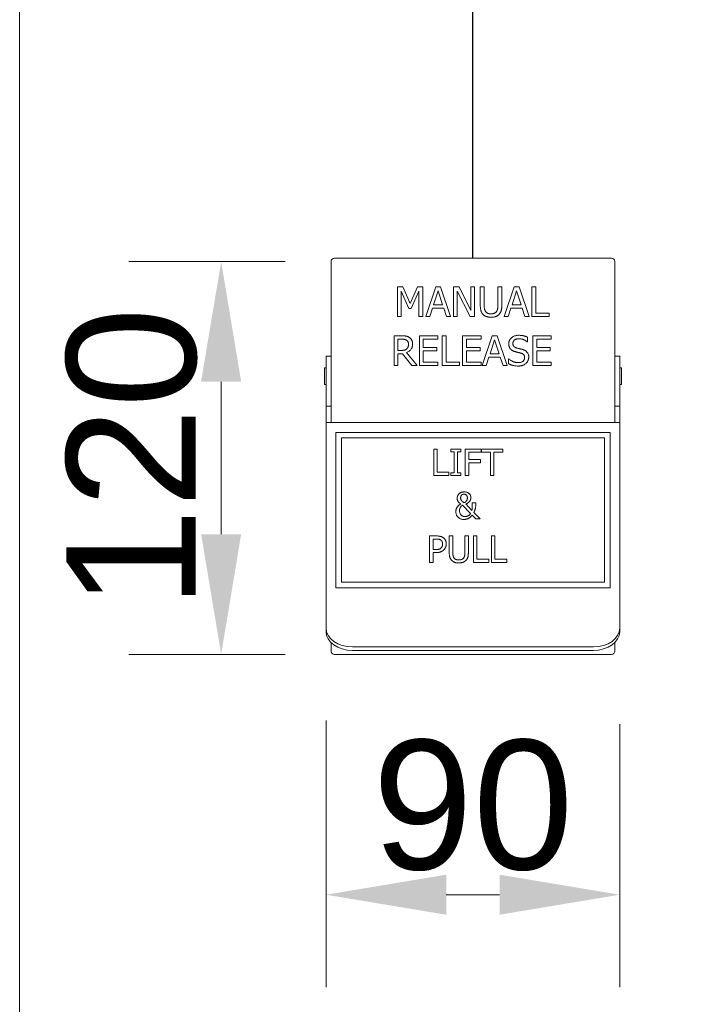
# Model space of a CAD drawing. Header units: millimetres. Extents: x -115221 to 194496, y -122556 to 375476.
# Tile 89 of 169: x 119840 to 120185, y -39589 to -39077. Entities that reach past the tile are written whole.
import ezdxf

# ---------------------------------------------------------------- set-up
doc = ezdxf.new("R2010")
doc.units = ezdxf.units.MM
doc.header["$PDMODE"] = 3
doc.header["$PDSIZE"] = -100
doc.layers.add('Hatch (ANSI)', color=33, linetype='Continuous', lineweight=0)
doc.layers.add('SSE PIPING', color=7, linetype='Continuous', lineweight=30, true_color=0x0512c2)
doc.layers.add('SSE SYS', color=7, linetype='Continuous', lineweight=15, true_color=0xeb0000)
doc.styles.add('Note Text (ANSI)', font='arial.ttf')
doc.dimstyles.new('1.', dxfattribs={"dimscale": 30, "dimtxt": 2.8, "dimasz": 2.5, "dimexe": 2, "dimexo": 2, "dimgap": 0.5, "dimtad": 1, "dimdec": 0, "dimrnd": 1e-08, "dimdsep": 46, "dimtxsty": 'Note Text (ANSI)', "dimcen": 0, "dimdle": 6, "dimclrd": 256, "dimclre": 256, "dimclrt": 256, "dimadec": 1, "dimazin": 2, "dimtfac": 0.785714, "dimtdec": 0, "dimtofl": 0, "dimtmove": 0, "dimatfit": 3, "dimfxl": 1, "dimtolj": 1, "dimlwd": -1, "dimlwe": -1, "dimarcsym": 1})

# ---------------------------------------------------------------- blocks, each defined once
blk = doc.blocks.new('Manual pull fr')
at = {"layer": 'SSE SYS', "color": 66, "true_color": 0x506b00}
for p, q in [((42, 0), (-42, 0)), ((-43, -1), (-43, -43.76)), ((43, -43.76), (43, -1)), ((-22.88, -8.69), (-22.88, -17.69)), ((-21.24, -8.69), (-22.88, -8.69)), ((-19, -13.7), (-21.24, -8.69)), ((-16.82, -8.69), (-19, -13.7)), ((-15.16, -8.69), (-16.82, -8.69)), ((-15.16, -17.69), (-15.16, -8.69)), ((-11.27, -8.69), (-14.31, -17.69)), ((-9.8, -8.69), (-11.27, -8.69)), ((-6.77, -17.69), (-9.8, -8.69)), ((-4.21, -8.69), (-5.91, -8.69)), ((-5.91, -8.69), (-5.91, -17.69)), ((-0.59, -15.82), (-4.21, -8.69)), ((0.53, -8.69), (-0.59, -8.69)), ((-0.59, -8.69), (-0.59, -15.82)), ((0.53, -17.69), (0.53, -8.69)), ((3.44, -8.69), (2.24, -8.69)), ((2.24, -8.69), (2.24, -14.31)), ((3.44, -14.31), (3.44, -8.69)), ((8.75, -8.69), (7.56, -8.69)), ((7.56, -8.69), (7.56, -14.34)), ((8.75, -14.31), (8.75, -8.69)), ((12.53, -8.69), (9.5, -17.69)), ((14, -8.69), (12.53, -8.69)), ((17.04, -17.69), (14, -8.69)), ((19.09, -8.69), (17.89, -8.69)), ((17.89, -8.69), (17.89, -17.69)), ((19.09, -16.63), (19.09, -8.69)), ((-21.76, -17.69), (-21.76, -9.94)), ((-21.76, -9.94), (-19.44, -15.21)), ((-18.71, -15.21), (-16.36, -9.94)), ((-16.36, -9.94), (-16.36, -17.69)), ((-11.95, -14.15), (-10.57, -9.92)), ((-10.57, -9.92), (-9.17, -14.15)), ((-4.8, -9.93), (-0.82, -17.69)), ((-4.8, -17.69), (-4.8, -9.93)), ((11.85, -14.15), (13.24, -9.92)), ((13.24, -9.92), (14.63, -14.15)), ((-9.17, -14.15), (-11.95, -14.15)), ((14.63, -14.15), (11.85, -14.15)), ((-22.88, -17.69), (-21.76, -17.69)), ((-19.44, -15.21), (-18.71, -15.21)), ((-16.36, -17.69), (-15.16, -17.69)), ((-14.31, -17.69), (-13.1, -17.69)), ((-13.1, -17.69), (-12.28, -15.17)), ((-12.28, -15.17), (-8.85, -15.17)), ((-8.85, -15.17), (-8.03, -17.69)), ((-8.03, -17.69), (-6.77, -17.69)), ((-5.91, -17.69), (-4.8, -17.69)), ((-0.82, -17.69), (0.53, -17.69)), ((9.5, -17.69), (10.71, -17.69)), ((10.71, -17.69), (11.52, -15.17)), ((11.52, -15.17), (14.96, -15.17)), ((14.96, -15.17), (15.78, -17.69)), ((15.78, -17.69), (17.04, -17.69)), ((17.89, -17.69), (23.11, -17.69)), ((23.11, -16.63), (19.09, -16.63)), ((23.11, -17.69), (23.11, -16.63)), ((-21.59, -23.51), (-23.91, -23.51)), ((-23.91, -23.51), (-23.91, -32.51)), ((-10.6, -23.51), (-16.23, -23.51)), ((-16.23, -23.51), (-16.23, -32.51)), ((-10.6, -24.57), (-10.6, -23.51)), ((-9.28, -23.51), (-9.28, -32.51)), ((-8.09, -23.51), (-9.28, -23.51)), ((-8.09, -31.44), (-8.09, -23.51)), ((2.5, -23.51), (-3.13, -23.51)), ((-3.13, -23.51), (-3.13, -32.51)), ((2.5, -24.57), (2.5, -23.51)), ((5.88, -23.51), (2.85, -32.51)), ((7.35, -23.51), (5.88, -23.51)), ((10.39, -32.51), (7.35, -23.51)), ((23.76, -23.51), (18.13, -23.51)), ((18.13, -23.51), (18.13, -32.51)), ((23.76, -24.57), (23.76, -23.51)), ((-22.71, -24.54), (-21.52, -24.54)), ((-22.71, -27.93), (-22.71, -24.54)), ((-15.03, -27.04), (-15.03, -24.57)), ((-15.03, -24.57), (-10.6, -24.57)), ((-1.93, -27.04), (-1.93, -24.57)), ((-1.93, -24.57), (2.5, -24.57)), ((5.2, -28.97), (6.59, -24.73)), ((6.59, -24.73), (7.98, -28.97)), ((16.48, -25.36), (16.56, -25.36)), ((16.56, -25.36), (16.56, -23.93)), ((19.33, -27.04), (19.33, -24.57)), ((19.33, -24.57), (23.76, -24.57)), ((-44.5, -33.13), (-44.5, -29.72)), ((-44.5, -29.72), (-43, -29.72)), ((-21.66, -27.93), (-22.71, -27.93)), ((-22.71, -32.51), (-22.71, -28.93)), ((-22.71, -28.93), (-21.34, -28.93)), ((-21.34, -28.93), (-18.49, -32.51)), ((-16.94, -32.51), (-20.14, -28.59)), ((-10.89, -27.04), (-15.03, -27.04)), ((-15.03, -31.44), (-15.03, -28.1)), ((-15.03, -28.1), (-10.89, -28.1)), ((-10.89, -28.1), (-10.89, -27.04)), ((2.2, -27.04), (-1.93, -27.04)), ((-1.93, -31.44), (-1.93, -28.1)), ((-1.93, -28.1), (2.2, -28.1)), ((2.2, -28.1), (2.2, -27.04)), ((7.98, -28.97), (5.2, -28.97)), ((23.46, -27.04), (19.33, -27.04)), ((19.33, -28.1), (23.46, -28.1)), ((19.33, -31.44), (19.33, -28.1)), ((23.46, -28.1), (23.46, -27.04)), ((43, -29.72), (44.5, -29.72)), ((44.5, -29.72), (44.5, -33.13)), ((-23.91, -32.51), (-22.71, -32.51)), ((-18.49, -32.51), (-16.94, -32.51)), ((-16.23, -32.51), (-10.6, -32.51)), ((-10.6, -31.44), (-15.03, -31.44)), ((-10.6, -32.51), (-10.6, -31.44)), ((-9.28, -32.51), (-4.07, -32.51)), ((-4.07, -31.44), (-8.09, -31.44)), ((-4.07, -32.51), (-4.07, -31.44)), ((-3.13, -32.51), (2.5, -32.51)), ((2.5, -31.44), (-1.93, -31.44)), ((2.5, -32.51), (2.5, -31.44)), ((2.85, -32.51), (4.06, -32.51)), ((4.06, -32.51), (4.87, -29.99)), ((4.87, -29.99), (8.31, -29.99)), ((8.31, -29.99), (9.13, -32.51)), ((9.13, -32.51), (10.39, -32.51)), ((10.88, -30.47), (10.8, -30.47)), ((10.8, -30.47), (10.8, -31.97)), ((18.13, -32.51), (23.76, -32.51)), ((23.76, -31.44), (19.33, -31.44)), ((23.76, -32.51), (23.76, -31.44)), ((-45, -33.22), (-45, -38.22)), ((-45, -33.22), (-44.5, -33.22)), ((-44.5, -33.13), (-44.5, -44.81)), ((44.5, -44.81), (44.5, -33.13)), ((44.5, -33.22), (45, -33.22)), ((45, -33.22), (45, -38.22)), ((-45, -38.22), (-44.5, -38.22)), ((44.5, -38.22), (45, -38.22)), ((-43, -44.81), (-43, -43.76)), ((43, -43.76), (43, -44.81)), ((-44.5, -44.81), (-44.5, -49.81)), ((-44.5, -44.81), (-43, -44.81)), ((-43, -49.81), (-43, -44.81)), ((43, -44.81), (44.5, -44.81)), ((43, -44.81), (43, -49.81)), ((44.5, -49.81), (44.5, -44.81)), ((44.5, -49.81), (-44.5, -49.81)), ((-44.5, -49.81), (-44.5, -102.77)), ((44.5, -102.77), (44.5, -49.81)), ((-41.55, -52.76), (-41.55, -99.82)), ((41.55, -52.76), (-41.55, -52.76)), ((41.55, -99.82), (41.55, -52.76)), ((-39.85, -54.46), (39.85, -54.46)), ((-39.85, -98.12), (-39.85, -54.46)), ((39.85, -54.46), (39.85, -98.12)), ((-10.83, -57.8), (-11.89, -57.8)), ((-11.89, -57.8), (-11.89, -65.8)), ((-10.83, -64.85), (-10.83, -57.8)), ((-3.63, -57.8), (-6.73, -57.8)), ((-6.73, -57.8), (-6.73, -58.61)), ((-6.73, -58.61), (-5.71, -58.61)), ((-5.71, -58.61), (-5.71, -64.98)), ((-4.65, -64.98), (-4.65, -58.61)), ((-4.65, -58.61), (-3.63, -58.61)), ((-3.63, -58.61), (-3.63, -57.8)), ((2.47, -57.8), (-2.32, -57.8)), ((-2.32, -57.8), (-2.32, -65.8)), ((-1.25, -61), (-1.25, -58.74)), ((-1.25, -58.74), (2.47, -58.74)), ((2.47, -58.74), (2.47, -57.8)), ((9.04, -57.8), (2.6, -57.8)), ((2.6, -57.8), (2.6, -58.74)), ((2.6, -58.74), (5.29, -58.74)), ((5.29, -58.74), (5.29, -65.8)), ((6.35, -65.8), (6.35, -58.74)), ((6.35, -58.74), (9.04, -58.74)), ((9.04, -58.74), (9.04, -57.8)), ((2.31, -61), (-1.25, -61)), ((-1.25, -65.8), (-1.25, -61.95)), ((-1.25, -61.95), (2.31, -61.95)), ((2.31, -61.95), (2.31, -61)), ((-7.26, -64.85), (-10.83, -64.85)), ((-7.26, -65.8), (-7.26, -64.85)), ((-6.73, -64.98), (-6.73, -65.8)), ((-5.71, -64.98), (-6.73, -64.98)), ((-3.63, -64.98), (-4.65, -64.98)), ((-3.63, -65.8), (-3.63, -64.98)), ((-11.89, -65.8), (-7.26, -65.8)), ((-6.73, -65.8), (-3.63, -65.8)), ((-2.32, -65.8), (-1.25, -65.8)), ((5.29, -65.8), (6.35, -65.8)), ((-0.28, -76.39), (-2.17, -74.45)), ((0.87, -74.08), (-0.18, -74.08)), ((0.87, -74.6), (0.87, -74.08)), ((-3.18, -74.82), (-0.71, -77.35)), ((2.22, -78.97), (0.31, -76.99)), ((-0.25, -77.82), (0.85, -78.97)), ((0.85, -78.97), (2.22, -78.97)), ((-11.12, -84.14), (-13.13, -84.14)), ((-13.13, -84.14), (-13.13, -92.14)), ((-12.07, -88.25), (-12.07, -85.06)), ((-12.07, -85.06), (-11.19, -85.06)), ((-6.1, -84.14), (-7.16, -84.14)), ((-7.16, -84.14), (-7.16, -89.13)), ((-6.1, -89.13), (-6.1, -84.14)), ((-1.37, -84.14), (-2.44, -84.14)), ((-2.44, -84.14), (-2.44, -89.16)), ((-1.37, -89.13), (-1.37, -84.14)), ((1.21, -84.14), (0.15, -84.14)), ((0.15, -84.14), (0.15, -92.14)), ((1.21, -91.19), (1.21, -84.14)), ((6.68, -84.14), (5.62, -84.14)), ((5.62, -84.14), (5.62, -92.14)), ((6.68, -91.19), (6.68, -84.14)), ((-11.34, -88.25), (-12.07, -88.25)), ((-12.07, -92.14), (-12.07, -89.16)), ((-12.07, -89.16), (-11.17, -89.16)), ((-13.13, -92.14), (-12.07, -92.14)), ((0.15, -92.14), (4.79, -92.14)), ((4.79, -91.19), (1.21, -91.19)), ((4.79, -92.14), (4.79, -91.19)), ((5.62, -92.14), (10.26, -92.14)), ((10.26, -91.19), (6.68, -91.19)), ((10.26, -92.14), (10.26, -91.19)), ((39.85, -98.12), (-39.85, -98.12)), ((-41.55, -99.82), (41.55, -99.82)), ((-44.5, -102.77), (-44.5, -104.19)), ((-44.5, -104.19), (-44.5, -112.09)), ((44.5, -104.19), (44.5, -102.77)), ((44.5, -112.09), (44.5, -104.19)), ((-44.5, -112.09), (-44.5, -113.15)), ((44.5, -113.15), (44.5, -112.09)), ((-43, -116.44), (-43, -119)), ((-36.5, -117.74), (36.5, -117.74)), ((-36.5, -118.8), (36.5, -118.8)), ((43, -119), (43, -116.44)), ((-42, -120), (42, -120))]:
    blk.add_line(p, q, dxfattribs=at)
at = {"layer": 'SSE SYS', "color": 66, "true_color": 0x506b00, "flags": 128}
for points in [[(2.24, -14.31), (2.24, -14.59), (2.26, -14.85), (2.28, -15.08), (2.3, -15.29), (2.33, -15.48), (2.36, -15.65), (2.4, -15.8), (2.43, -15.92), (2.47, -16.04), (2.5, -16.13), (2.53, -16.21), (2.57, -16.28), (2.6, -16.35), (2.64, -16.42), (2.67, -16.49), (2.71, -16.56), (2.75, -16.63), (2.8, -16.69), (2.84, -16.75), (2.89, -16.81), (2.94, -16.88), (2.99, -16.93), (3.05, -16.99), (3.1, -17.05)], [(3.82, -16.12), (3.79, -16.08), (3.77, -16.03), (3.74, -15.98), (3.72, -15.94), (3.69, -15.89), (3.67, -15.84), (3.65, -15.79), (3.63, -15.75), (3.61, -15.7), (3.59, -15.65), (3.58, -15.6), (3.56, -15.54), (3.55, -15.49), (3.53, -15.44), (3.52, -15.39), (3.51, -15.34), (3.5, -15.27), (3.49, -15.19), (3.48, -15.09), (3.46, -14.97), (3.45, -14.84), (3.44, -14.68), (3.44, -14.51), (3.44, -14.31)], [(7.56, -14.34), (7.56, -14.52), (7.55, -14.69), (7.54, -14.84), (7.53, -14.97), (7.52, -15.08), (7.51, -15.18), (7.49, -15.27), (7.48, -15.34), (7.47, -15.39), (7.46, -15.44), (7.45, -15.5), (7.43, -15.55), (7.42, -15.6), (7.4, -15.65), (7.38, -15.7), (7.37, -15.75), (7.35, -15.8), (7.32, -15.84), (7.3, -15.89), (7.28, -15.94), (7.25, -15.99), (7.23, -16.03), (7.2, -16.08), (7.17, -16.12)], [(7.89, -17.05), (7.98, -16.96), (8.06, -16.87), (8.14, -16.78), (8.21, -16.68), (8.28, -16.57), (8.34, -16.47), (8.4, -16.36), (8.45, -16.25), (8.49, -16.13), (8.53, -16.02), (8.57, -15.9), (8.6, -15.78), (8.63, -15.66), (8.65, -15.54), (8.67, -15.42), (8.69, -15.29), (8.71, -15.17), (8.72, -15.05), (8.73, -14.92), (8.74, -14.8), (8.75, -14.68), (8.75, -14.55), (8.75, -14.43), (8.75, -14.31)], [(3.1, -17.05), (3.16, -17.11), (3.23, -17.17), (3.29, -17.22), (3.36, -17.27), (3.43, -17.33), (3.5, -17.37), (3.57, -17.42), (3.65, -17.46), (3.72, -17.51), (3.8, -17.54), (3.88, -17.58), (3.96, -17.61), (4.04, -17.65), (4.12, -17.68), (4.21, -17.7), (4.3, -17.73), (4.41, -17.76), (4.53, -17.79), (4.66, -17.81), (4.8, -17.84), (4.96, -17.85), (5.12, -17.87), (5.3, -17.88), (5.49, -17.88)], [(5.49, -16.86), (5.43, -16.86), (5.36, -16.86), (5.3, -16.85), (5.23, -16.85), (5.17, -16.84), (5.1, -16.84), (5.04, -16.83), (4.97, -16.82), (4.91, -16.81), (4.85, -16.79), (4.78, -16.78), (4.71, -16.76), (4.64, -16.74), (4.56, -16.71), (4.48, -16.67), (4.4, -16.64), (4.32, -16.59), (4.24, -16.54), (4.16, -16.48), (4.08, -16.42), (4.01, -16.35), (3.94, -16.28), (3.88, -16.2), (3.82, -16.12)], [(7.17, -16.12), (7.1, -16.22), (7.03, -16.31), (6.94, -16.39), (6.85, -16.46), (6.76, -16.53), (6.67, -16.58), (6.59, -16.63), (6.52, -16.66), (6.46, -16.69), (6.39, -16.71), (6.33, -16.73), (6.27, -16.75), (6.21, -16.77), (6.14, -16.79), (6.08, -16.8), (6.02, -16.81), (5.95, -16.82), (5.89, -16.83), (5.82, -16.84), (5.76, -16.85), (5.69, -16.85), (5.63, -16.86), (5.56, -16.86), (5.49, -16.86)], [(5.49, -17.88), (5.71, -17.88), (5.9, -17.87), (6.08, -17.85), (6.24, -17.83), (6.39, -17.81), (6.53, -17.78), (6.65, -17.75), (6.76, -17.72), (6.86, -17.69), (6.95, -17.66), (7.02, -17.63), (7.1, -17.59), (7.17, -17.56), (7.24, -17.52), (7.31, -17.48), (7.38, -17.44), (7.45, -17.4), (7.52, -17.36), (7.58, -17.31), (7.65, -17.26), (7.71, -17.21), (7.77, -17.16), (7.83, -17.1), (7.89, -17.05)], [(-19.3, -23.98), (-19.38, -23.93), (-19.47, -23.88), (-19.55, -23.83), (-19.64, -23.79), (-19.73, -23.75), (-19.83, -23.72), (-19.92, -23.68), (-20.01, -23.65), (-20.11, -23.63), (-20.2, -23.61), (-20.3, -23.59), (-20.4, -23.58), (-20.5, -23.56), (-20.6, -23.55), (-20.69, -23.54), (-20.79, -23.53), (-20.89, -23.53), (-20.99, -23.52), (-21.09, -23.52), (-21.19, -23.51), (-21.29, -23.51), (-21.39, -23.51), (-21.49, -23.51), (-21.59, -23.51)], [(13.89, -23.35), (13.63, -23.35), (13.38, -23.38), (13.13, -23.42), (12.88, -23.47), (12.64, -23.55), (12.41, -23.64), (12.19, -23.75), (12, -23.87), (11.83, -23.99), (11.69, -24.11), (11.57, -24.22), (11.47, -24.33), (11.37, -24.44), (11.28, -24.56), (11.2, -24.68), (11.13, -24.8), (11.07, -24.93), (11.01, -25.07), (10.96, -25.21), (10.93, -25.35), (10.9, -25.49), (10.88, -25.63), (10.87, -25.78), (10.86, -25.92)], [(16.56, -23.93), (16.48, -23.89), (16.4, -23.85), (16.31, -23.82), (16.23, -23.78), (16.14, -23.75), (16.06, -23.71), (15.97, -23.68), (15.88, -23.65), (15.8, -23.63), (15.71, -23.6), (15.62, -23.57), (15.53, -23.55), (15.44, -23.53), (15.35, -23.51), (15.26, -23.49), (15.16, -23.46), (15.04, -23.44), (14.91, -23.42), (14.77, -23.4), (14.62, -23.38), (14.45, -23.37), (14.28, -23.36), (14.09, -23.35), (13.89, -23.35)], [(-21.52, -24.54), (-21.48, -24.54), (-21.43, -24.54), (-21.38, -24.55), (-21.32, -24.55), (-21.27, -24.55), (-21.21, -24.55), (-21.14, -24.56), (-21.08, -24.56), (-21.02, -24.57), (-20.95, -24.57), (-20.88, -24.58), (-20.82, -24.59), (-20.75, -24.6), (-20.69, -24.61), (-20.62, -24.63), (-20.56, -24.64), (-20.5, -24.66), (-20.44, -24.68), (-20.38, -24.7), (-20.32, -24.73), (-20.26, -24.75), (-20.2, -24.78), (-20.15, -24.82), (-20.09, -24.85)], [(-20.14, -28.59), (-19.92, -28.5), (-19.71, -28.4), (-19.5, -28.27), (-19.31, -28.14), (-19.13, -27.98), (-18.96, -27.82), (-18.81, -27.65), (-18.7, -27.49), (-18.61, -27.34), (-18.54, -27.21), (-18.49, -27.1), (-18.46, -27.02), (-18.43, -26.93), (-18.4, -26.85), (-18.37, -26.76), (-18.35, -26.67), (-18.33, -26.58), (-18.32, -26.49), (-18.3, -26.4), (-18.29, -26.31), (-18.29, -26.22), (-18.28, -26.13), (-18.28, -26.04), (-18.28, -25.95)], [(-20.09, -24.85), (-20.03, -24.89), (-19.97, -24.94), (-19.92, -24.99), (-19.87, -25.04), (-19.82, -25.09), (-19.78, -25.15), (-19.74, -25.21), (-19.71, -25.26), (-19.68, -25.31), (-19.66, -25.36), (-19.64, -25.41), (-19.62, -25.46), (-19.6, -25.5), (-19.59, -25.55), (-19.57, -25.6), (-19.56, -25.65), (-19.55, -25.7), (-19.54, -25.75), (-19.54, -25.8), (-19.53, -25.85), (-19.53, -25.9), (-19.53, -25.95), (-19.52, -26), (-19.52, -26.05)], [(-19.52, -26.05), (-19.52, -26.12), (-19.53, -26.2), (-19.53, -26.27), (-19.54, -26.35), (-19.55, -26.42), (-19.56, -26.5), (-19.57, -26.57), (-19.58, -26.64), (-19.6, -26.71), (-19.62, -26.77), (-19.64, -26.84), (-19.66, -26.89), (-19.68, -26.95), (-19.7, -27), (-19.73, -27.05), (-19.76, -27.1), (-19.78, -27.15), (-19.81, -27.2), (-19.85, -27.25), (-19.88, -27.29), (-19.92, -27.34), (-19.95, -27.38), (-19.99, -27.42), (-20.03, -27.46)], [(-18.28, -25.95), (-18.28, -25.87), (-18.28, -25.79), (-18.28, -25.71), (-18.29, -25.63), (-18.3, -25.55), (-18.31, -25.47), (-18.32, -25.4), (-18.34, -25.32), (-18.36, -25.24), (-18.38, -25.16), (-18.41, -25.08), (-18.44, -25), (-18.47, -24.91), (-18.52, -24.82), (-18.57, -24.73), (-18.63, -24.64), (-18.7, -24.54), (-18.77, -24.45), (-18.85, -24.36), (-18.93, -24.27), (-19.02, -24.19), (-19.1, -24.12), (-19.2, -24.05), (-19.3, -23.98)], [(10.86, -25.92), (10.86, -26.08), (10.87, -26.22), (10.89, -26.35), (10.91, -26.46), (10.93, -26.57), (10.95, -26.66), (10.98, -26.74), (11, -26.8), (11.02, -26.86), (11.04, -26.91), (11.06, -26.96), (11.08, -27.01), (11.11, -27.06), (11.13, -27.11), (11.16, -27.16), (11.19, -27.2), (11.21, -27.25), (11.24, -27.29), (11.27, -27.34), (11.31, -27.38), (11.34, -27.42), (11.37, -27.47), (11.41, -27.51), (11.44, -27.55)], [(12.11, -25.8), (12.11, -25.71), (12.12, -25.62), (12.13, -25.53), (12.16, -25.44), (12.18, -25.35), (12.22, -25.26), (12.26, -25.18), (12.31, -25.11), (12.36, -25.03), (12.42, -24.96), (12.48, -24.9), (12.55, -24.83), (12.63, -24.77), (12.72, -24.71), (12.81, -24.65), (12.92, -24.59), (13.04, -24.54), (13.17, -24.5), (13.3, -24.46), (13.43, -24.43), (13.56, -24.41), (13.7, -24.39), (13.83, -24.39), (13.97, -24.38)], [(13.28, -27.2), (13.22, -27.18), (13.15, -27.16), (13.08, -27.14), (13.02, -27.11), (12.95, -27.08), (12.89, -27.06), (12.83, -27.02), (12.77, -26.99), (12.71, -26.96), (12.65, -26.92), (12.59, -26.88), (12.54, -26.83), (12.49, -26.79), (12.44, -26.74), (12.39, -26.68), (12.34, -26.61), (12.29, -26.54), (12.24, -26.45), (12.2, -26.35), (12.16, -26.24), (12.14, -26.13), (12.12, -26.02), (12.11, -25.91), (12.11, -25.8)], [(13.97, -24.38), (14.14, -24.39), (14.31, -24.4), (14.48, -24.42), (14.65, -24.45), (14.82, -24.49), (14.97, -24.53), (15.11, -24.57), (15.23, -24.62), (15.34, -24.66), (15.43, -24.7), (15.51, -24.73), (15.59, -24.77), (15.67, -24.81), (15.75, -24.85), (15.82, -24.9), (15.9, -24.94), (15.98, -24.99), (16.05, -25.04), (16.13, -25.09), (16.2, -25.14), (16.27, -25.19), (16.34, -25.24), (16.41, -25.3), (16.48, -25.36)], [(-20.03, -27.46), (-20.15, -27.57), (-20.28, -27.66), (-20.41, -27.73), (-20.54, -27.78), (-20.64, -27.82), (-20.72, -27.83), (-20.77, -27.85), (-20.82, -27.86), (-20.87, -27.87), (-20.93, -27.87), (-20.98, -27.88), (-21.03, -27.89), (-21.08, -27.9), (-21.14, -27.9), (-21.19, -27.91), (-21.24, -27.91), (-21.29, -27.92), (-21.35, -27.92), (-21.4, -27.92), (-21.45, -27.92), (-21.5, -27.93), (-21.56, -27.93), (-21.61, -27.93), (-21.66, -27.93)], [(11.44, -27.55), (11.48, -27.59), (11.52, -27.62), (11.55, -27.66), (11.59, -27.69), (11.63, -27.73), (11.67, -27.76), (11.71, -27.79), (11.75, -27.82), (11.79, -27.85), (11.83, -27.88), (11.88, -27.91), (11.92, -27.93), (11.96, -27.96), (12.01, -27.99), (12.05, -28.01), (12.1, -28.04), (12.15, -28.06), (12.22, -28.09), (12.3, -28.13), (12.4, -28.17), (12.51, -28.21), (12.63, -28.26), (12.78, -28.3), (12.93, -28.34)], [(12.93, -28.34), (13, -28.36), (13.07, -28.38), (13.14, -28.4), (13.21, -28.41), (13.28, -28.43), (13.35, -28.45), (13.42, -28.47), (13.49, -28.48), (13.56, -28.5), (13.63, -28.52), (13.7, -28.53), (13.77, -28.55), (13.83, -28.56), (13.9, -28.58), (13.97, -28.6), (14.03, -28.61), (14.1, -28.63), (14.16, -28.65), (14.23, -28.66), (14.3, -28.68), (14.36, -28.7), (14.43, -28.72), (14.49, -28.73), (14.56, -28.75)], [(15.13, -27.67), (15.08, -27.66), (15.03, -27.64), (14.98, -27.63), (14.93, -27.62), (14.88, -27.6), (14.83, -27.59), (14.77, -27.57), (14.72, -27.56), (14.67, -27.55), (14.62, -27.53), (14.56, -27.52), (14.51, -27.51), (14.46, -27.49), (14.41, -27.48), (14.36, -27.47), (14.31, -27.45), (14.26, -27.44), (14.21, -27.43), (14.13, -27.41), (14, -27.38), (13.85, -27.34), (13.67, -27.3), (13.47, -27.25), (13.28, -27.2)], [(14.56, -28.75), (14.62, -28.77), (14.68, -28.79), (14.74, -28.81), (14.8, -28.84), (14.86, -28.86), (14.92, -28.89), (14.98, -28.92), (15.04, -28.95), (15.09, -28.98), (15.15, -29.02), (15.2, -29.06), (15.25, -29.1), (15.3, -29.14), (15.34, -29.19), (15.39, -29.24), (15.44, -29.31), (15.49, -29.38), (15.54, -29.47), (15.58, -29.58), (15.61, -29.68), (15.64, -29.79), (15.65, -29.9), (15.66, -30.02), (15.67, -30.13)], [(16.91, -29.94), (16.91, -29.77), (16.9, -29.6), (16.87, -29.43), (16.83, -29.26), (16.79, -29.1), (16.72, -28.94), (16.65, -28.79), (16.57, -28.65), (16.48, -28.52), (16.38, -28.41), (16.29, -28.31), (16.2, -28.23), (16.12, -28.16), (16.04, -28.1), (15.96, -28.05), (15.87, -27.99), (15.78, -27.94), (15.69, -27.9), (15.6, -27.85), (15.51, -27.81), (15.41, -27.77), (15.32, -27.74), (15.22, -27.7), (15.13, -27.67)], [(10.8, -31.97), (10.87, -32), (10.95, -32.04), (11.02, -32.07), (11.1, -32.11), (11.17, -32.14), (11.25, -32.17), (11.33, -32.2), (11.41, -32.23), (11.48, -32.26), (11.56, -32.29), (11.64, -32.32), (11.72, -32.35), (11.8, -32.37), (11.88, -32.4), (11.95, -32.42), (12.03, -32.45), (12.12, -32.47), (12.23, -32.5), (12.37, -32.54), (12.56, -32.58), (12.79, -32.61), (13.06, -32.64), (13.38, -32.66), (13.75, -32.67)], [(13.66, -31.63), (13.56, -31.63), (13.45, -31.63), (13.35, -31.62), (13.25, -31.61), (13.15, -31.59), (13.04, -31.57), (12.94, -31.55), (12.84, -31.53), (12.74, -31.5), (12.64, -31.48), (12.54, -31.44), (12.44, -31.41), (12.35, -31.38), (12.25, -31.34), (12.15, -31.3), (12.04, -31.25), (11.92, -31.19), (11.79, -31.12), (11.65, -31.04), (11.5, -30.95), (11.36, -30.85), (11.2, -30.74), (11.04, -30.61), (10.88, -30.47)], [(15.67, -30.13), (15.67, -30.22), (15.66, -30.32), (15.64, -30.41), (15.62, -30.5), (15.6, -30.59), (15.57, -30.68), (15.53, -30.77), (15.48, -30.85), (15.43, -30.93), (15.38, -31), (15.32, -31.07), (15.25, -31.14), (15.18, -31.2), (15.1, -31.27), (15, -31.33), (14.89, -31.39), (14.76, -31.45), (14.62, -31.5), (14.46, -31.55), (14.31, -31.58), (14.14, -31.61), (13.98, -31.62), (13.82, -31.63), (13.66, -31.63)], [(13.75, -32.67), (13.84, -32.67), (13.93, -32.67), (14.01, -32.66), (14.1, -32.66), (14.19, -32.65), (14.27, -32.64), (14.36, -32.64), (14.44, -32.62), (14.53, -32.61), (14.61, -32.6), (14.69, -32.58), (14.77, -32.56), (14.85, -32.54), (14.93, -32.52), (15.01, -32.5), (15.08, -32.47), (15.16, -32.44), (15.25, -32.4), (15.36, -32.35), (15.49, -32.29), (15.63, -32.21), (15.78, -32.11), (15.94, -31.99), (16.1, -31.85)], [(16.1, -31.85), (16.16, -31.79), (16.22, -31.73), (16.28, -31.66), (16.34, -31.59), (16.39, -31.52), (16.45, -31.45), (16.5, -31.37), (16.54, -31.3), (16.59, -31.22), (16.63, -31.14), (16.67, -31.06), (16.7, -30.98), (16.73, -30.9), (16.77, -30.81), (16.79, -30.73), (16.82, -30.64), (16.84, -30.56), (16.86, -30.47), (16.88, -30.38), (16.89, -30.3), (16.9, -30.21), (16.91, -30.12), (16.91, -30.03), (16.91, -29.94)], [(-4.22, -71.38), (-4.29, -71.46), (-4.36, -71.54), (-4.42, -71.61), (-4.47, -71.69), (-4.52, -71.76), (-4.56, -71.83), (-4.59, -71.89), (-4.62, -71.94), (-4.64, -71.99), (-4.66, -72.04), (-4.67, -72.08), (-4.69, -72.12), (-4.7, -72.17), (-4.71, -72.21), (-4.72, -72.25), (-4.73, -72.3), (-4.74, -72.34), (-4.75, -72.38), (-4.76, -72.43), (-4.76, -72.47), (-4.77, -72.52), (-4.77, -72.56), (-4.77, -72.61), (-4.77, -72.65)], [(-2.65, -70.8), (-2.69, -70.8), (-2.74, -70.8), (-2.78, -70.8), (-2.83, -70.81), (-2.87, -70.81), (-2.91, -70.81), (-2.96, -70.82), (-3, -70.82), (-3.05, -70.83), (-3.09, -70.84), (-3.13, -70.84), (-3.18, -70.85), (-3.22, -70.86), (-3.28, -70.88), (-3.35, -70.89), (-3.43, -70.92), (-3.52, -70.95), (-3.62, -70.99), (-3.73, -71.04), (-3.84, -71.1), (-3.94, -71.16), (-4.04, -71.22), (-4.13, -71.3), (-4.22, -71.38)], [(-3.72, -72.6), (-3.72, -72.51), (-3.71, -72.43), (-3.7, -72.34), (-3.68, -72.25), (-3.65, -72.17), (-3.62, -72.08), (-3.58, -72), (-3.54, -71.93), (-3.5, -71.87), (-3.45, -71.81), (-3.41, -71.76), (-3.36, -71.71), (-3.32, -71.67), (-3.27, -71.64), (-3.22, -71.61), (-3.16, -71.58), (-3.11, -71.55), (-3.05, -71.53), (-2.99, -71.51), (-2.93, -71.5), (-2.87, -71.49), (-2.81, -71.48), (-2.75, -71.48), (-2.69, -71.47)], [(-2.69, -71.47), (-2.57, -71.48), (-2.45, -71.5), (-2.33, -71.54), (-2.22, -71.59), (-2.12, -71.65), (-2.04, -71.71), (-1.98, -71.76), (-1.94, -71.8), (-1.91, -71.84), (-1.88, -71.88), (-1.85, -71.92), (-1.82, -71.97), (-1.8, -72.01), (-1.77, -72.06), (-1.75, -72.1), (-1.74, -72.15), (-1.72, -72.2), (-1.71, -72.25), (-1.7, -72.3), (-1.69, -72.36), (-1.69, -72.41), (-1.68, -72.46), (-1.68, -72.51), (-1.68, -72.56)], [(-0.63, -72.46), (-0.63, -72.36), (-0.64, -72.27), (-0.65, -72.17), (-0.67, -72.08), (-0.7, -71.98), (-0.73, -71.89), (-0.77, -71.8), (-0.81, -71.72), (-0.86, -71.63), (-0.92, -71.56), (-0.98, -71.48), (-1.04, -71.41), (-1.11, -71.34), (-1.2, -71.27), (-1.29, -71.19), (-1.4, -71.12), (-1.53, -71.05), (-1.67, -70.98), (-1.83, -70.92), (-1.99, -70.87), (-2.15, -70.84), (-2.32, -70.82), (-2.48, -70.8), (-2.65, -70.8)], [(-4.77, -72.65), (-4.77, -72.72), (-4.77, -72.79), (-4.76, -72.85), (-4.76, -72.92), (-4.75, -72.98), (-4.74, -73.05), (-4.73, -73.11), (-4.71, -73.17), (-4.7, -73.24), (-4.68, -73.3), (-4.66, -73.36), (-4.63, -73.42), (-4.61, -73.48), (-4.58, -73.54), (-4.55, -73.6), (-4.51, -73.65), (-4.47, -73.71), (-4.42, -73.78), (-4.35, -73.87), (-4.27, -73.96), (-4.16, -74.07), (-4.03, -74.18), (-3.88, -74.31), (-3.69, -74.44)], [(-3.69, -74.44), (-3.73, -74.46), (-3.76, -74.48), (-3.79, -74.5), (-3.82, -74.52), (-3.86, -74.54), (-3.89, -74.57), (-3.92, -74.59), (-3.95, -74.61), (-3.98, -74.63), (-4.02, -74.66), (-4.05, -74.68), (-4.08, -74.7), (-4.11, -74.72), (-4.14, -74.75), (-4.17, -74.77), (-4.2, -74.79), (-4.23, -74.82), (-4.28, -74.85), (-4.33, -74.9), (-4.39, -74.96), (-4.46, -75.02), (-4.54, -75.1), (-4.62, -75.2), (-4.7, -75.3)], [(-3.51, -73.33), (-3.56, -73.25), (-3.59, -73.19), (-3.62, -73.13), (-3.65, -73.08), (-3.66, -73.04), (-3.67, -73), (-3.68, -72.98), (-3.69, -72.96), (-3.69, -72.93), (-3.69, -72.91), (-3.7, -72.89), (-3.7, -72.87), (-3.7, -72.85), (-3.71, -72.82), (-3.71, -72.8), (-3.71, -72.78), (-3.71, -72.76), (-3.72, -72.74), (-3.72, -72.71), (-3.72, -72.69), (-3.72, -72.67), (-3.72, -72.65), (-3.72, -72.62), (-3.72, -72.6)], [(-2.68, -74.07), (-2.78, -74), (-2.87, -73.94), (-2.94, -73.89), (-3.01, -73.84), (-3.07, -73.8), (-3.11, -73.76), (-3.15, -73.72), (-3.18, -73.7), (-3.21, -73.68), (-3.23, -73.65), (-3.25, -73.63), (-3.27, -73.61), (-3.29, -73.59), (-3.31, -73.57), (-3.34, -73.54), (-3.36, -73.52), (-3.38, -73.5), (-3.4, -73.47), (-3.42, -73.45), (-3.44, -73.43), (-3.46, -73.4), (-3.48, -73.38), (-3.5, -73.35), (-3.51, -73.33)], [(-1.87, -73.42), (-1.94, -73.52), (-2, -73.61), (-2.07, -73.68), (-2.12, -73.74), (-2.17, -73.78), (-2.19, -73.8), (-2.22, -73.82), (-2.24, -73.84), (-2.26, -73.86), (-2.29, -73.88), (-2.32, -73.89), (-2.34, -73.91), (-2.37, -73.93), (-2.39, -73.94), (-2.42, -73.96), (-2.45, -73.97), (-2.48, -73.98), (-2.5, -74), (-2.53, -74.01), (-2.56, -74.02), (-2.59, -74.03), (-2.62, -74.05), (-2.65, -74.06), (-2.68, -74.07)], [(-2.17, -74.45), (-2.13, -74.43), (-2.08, -74.42), (-2.04, -74.4), (-1.99, -74.38), (-1.95, -74.36), (-1.91, -74.34), (-1.86, -74.32), (-1.82, -74.3), (-1.77, -74.28), (-1.73, -74.26), (-1.69, -74.23), (-1.65, -74.21), (-1.61, -74.18), (-1.57, -74.16), (-1.53, -74.13), (-1.49, -74.11), (-1.45, -74.08), (-1.41, -74.05), (-1.37, -74.01), (-1.3, -73.96), (-1.22, -73.88), (-1.13, -73.79), (-1.03, -73.68), (-0.94, -73.55)], [(-1.68, -72.56), (-1.68, -72.63), (-1.68, -72.69), (-1.69, -72.75), (-1.69, -72.8), (-1.7, -72.85), (-1.7, -72.89), (-1.71, -72.93), (-1.72, -72.97), (-1.72, -73), (-1.73, -73.03), (-1.74, -73.06), (-1.74, -73.09), (-1.75, -73.12), (-1.76, -73.15), (-1.77, -73.17), (-1.78, -73.2), (-1.79, -73.23), (-1.8, -73.26), (-1.81, -73.28), (-1.82, -73.31), (-1.83, -73.34), (-1.85, -73.37), (-1.86, -73.39), (-1.87, -73.42)], [(-0.94, -73.55), (-0.92, -73.52), (-0.9, -73.49), (-0.88, -73.46), (-0.87, -73.43), (-0.85, -73.4), (-0.83, -73.37), (-0.82, -73.34), (-0.8, -73.31), (-0.79, -73.28), (-0.78, -73.25), (-0.76, -73.22), (-0.75, -73.19), (-0.74, -73.16), (-0.73, -73.12), (-0.72, -73.09), (-0.71, -73.06), (-0.7, -73.03), (-0.69, -72.99), (-0.68, -72.94), (-0.67, -72.87), (-0.65, -72.79), (-0.64, -72.69), (-0.63, -72.58), (-0.63, -72.46)], [(-0.18, -74.08), (-0.18, -74.15), (-0.18, -74.23), (-0.18, -74.3), (-0.18, -74.38), (-0.18, -74.45), (-0.18, -74.53), (-0.18, -74.61), (-0.18, -74.69), (-0.18, -74.77), (-0.18, -74.85), (-0.19, -74.93), (-0.19, -75.01), (-0.19, -75.08), (-0.19, -75.16), (-0.19, -75.24), (-0.19, -75.31), (-0.2, -75.39), (-0.2, -75.46), (-0.2, -75.56), (-0.21, -75.68), (-0.22, -75.83), (-0.23, -76.01), (-0.26, -76.19), (-0.28, -76.39)], [(-4.7, -75.3), (-4.73, -75.34), (-4.75, -75.37), (-4.78, -75.41), (-4.8, -75.45), (-4.83, -75.49), (-4.85, -75.53), (-4.87, -75.57), (-4.89, -75.61), (-4.92, -75.65), (-4.94, -75.69), (-4.96, -75.74), (-4.97, -75.78), (-4.99, -75.82), (-5.01, -75.86), (-5.03, -75.91), (-5.04, -75.95), (-5.06, -76), (-5.08, -76.06), (-5.1, -76.14), (-5.12, -76.24), (-5.14, -76.35), (-5.16, -76.47), (-5.17, -76.61), (-5.17, -76.77)], [(-5.17, -76.77), (-5.17, -76.91), (-5.16, -77.04), (-5.15, -77.17), (-5.12, -77.3), (-5.09, -77.43), (-5.06, -77.56), (-5.01, -77.69), (-4.96, -77.81), (-4.9, -77.93), (-4.83, -78.04), (-4.76, -78.15), (-4.68, -78.26), (-4.59, -78.36), (-4.5, -78.45), (-4.39, -78.55), (-4.26, -78.66), (-4.11, -78.76), (-3.94, -78.85), (-3.74, -78.94), (-3.54, -79.02), (-3.33, -79.07), (-3.11, -79.11), (-2.9, -79.13), (-2.68, -79.14)], [(-4.06, -76.51), (-4.06, -76.42), (-4.06, -76.34), (-4.05, -76.26), (-4.04, -76.18), (-4.03, -76.11), (-4.02, -76.05), (-4, -75.99), (-3.99, -75.94), (-3.97, -75.9), (-3.96, -75.86), (-3.95, -75.82), (-3.94, -75.79), (-3.93, -75.75), (-3.91, -75.71), (-3.9, -75.68), (-3.88, -75.64), (-3.87, -75.61), (-3.85, -75.57), (-3.83, -75.54), (-3.82, -75.51), (-3.8, -75.47), (-3.78, -75.44), (-3.76, -75.41), (-3.74, -75.38)], [(-2.38, -78.26), (-2.48, -78.26), (-2.57, -78.25), (-2.66, -78.24), (-2.75, -78.23), (-2.84, -78.21), (-2.93, -78.19), (-3.02, -78.16), (-3.1, -78.13), (-3.18, -78.09), (-3.26, -78.05), (-3.34, -78), (-3.41, -77.95), (-3.49, -77.89), (-3.55, -77.83), (-3.62, -77.76), (-3.69, -77.67), (-3.77, -77.57), (-3.84, -77.45), (-3.91, -77.31), (-3.97, -77.16), (-4.01, -77), (-4.04, -76.84), (-4.06, -76.68), (-4.06, -76.51)], [(-3.74, -75.38), (-3.68, -75.29), (-3.63, -75.22), (-3.58, -75.16), (-3.54, -75.12), (-3.5, -75.08), (-3.47, -75.05), (-3.45, -75.03), (-3.44, -75.02), (-3.42, -75), (-3.41, -74.99), (-3.39, -74.98), (-3.38, -74.96), (-3.36, -74.95), (-3.35, -74.94), (-3.33, -74.93), (-3.31, -74.91), (-3.3, -74.9), (-3.28, -74.89), (-3.27, -74.88), (-3.25, -74.86), (-3.23, -74.85), (-3.22, -74.84), (-3.2, -74.83), (-3.18, -74.82)], [(-0.71, -77.35), (-0.76, -77.41), (-0.8, -77.47), (-0.85, -77.53), (-0.9, -77.59), (-0.95, -77.64), (-1, -77.7), (-1.05, -77.75), (-1.11, -77.8), (-1.17, -77.85), (-1.23, -77.9), (-1.29, -77.94), (-1.36, -77.99), (-1.43, -78.03), (-1.51, -78.07), (-1.59, -78.11), (-1.67, -78.14), (-1.76, -78.17), (-1.85, -78.19), (-1.93, -78.22), (-2.02, -78.23), (-2.11, -78.25), (-2.2, -78.25), (-2.29, -78.26), (-2.38, -78.26)], [(0.31, -76.99), (0.34, -76.92), (0.38, -76.84), (0.41, -76.77), (0.45, -76.7), (0.48, -76.62), (0.51, -76.54), (0.54, -76.47), (0.57, -76.39), (0.59, -76.31), (0.62, -76.24), (0.64, -76.16), (0.66, -76.08), (0.69, -76), (0.7, -75.92), (0.72, -75.84), (0.74, -75.76), (0.76, -75.67), (0.78, -75.56), (0.8, -75.42), (0.82, -75.28), (0.84, -75.12), (0.86, -74.95), (0.87, -74.78), (0.87, -74.6)], [(-2.68, -79.14), (-2.56, -79.13), (-2.44, -79.13), (-2.32, -79.12), (-2.2, -79.1), (-2.09, -79.08), (-1.97, -79.06), (-1.86, -79.03), (-1.74, -78.99), (-1.63, -78.95), (-1.52, -78.91), (-1.42, -78.85), (-1.31, -78.8), (-1.21, -78.74), (-1.11, -78.67), (-1.01, -78.6), (-0.91, -78.52), (-0.82, -78.44), (-0.73, -78.36), (-0.64, -78.28), (-0.56, -78.19), (-0.48, -78.1), (-0.4, -78.01), (-0.32, -77.91), (-0.25, -77.82)], [(-11.19, -85.06), (-11.14, -85.06), (-11.09, -85.06), (-11.03, -85.06), (-10.98, -85.06), (-10.92, -85.07), (-10.85, -85.07), (-10.79, -85.07), (-10.73, -85.08), (-10.66, -85.08), (-10.6, -85.09), (-10.53, -85.1), (-10.47, -85.11), (-10.4, -85.12), (-10.34, -85.13), (-10.28, -85.15), (-10.22, -85.16), (-10.16, -85.18), (-10.1, -85.2), (-10.04, -85.22), (-9.98, -85.25), (-9.92, -85.27), (-9.87, -85.3), (-9.82, -85.33), (-9.76, -85.37)], [(-9.03, -84.64), (-9.09, -84.6), (-9.15, -84.56), (-9.22, -84.52), (-9.28, -84.49), (-9.35, -84.45), (-9.41, -84.42), (-9.48, -84.39), (-9.55, -84.37), (-9.62, -84.34), (-9.69, -84.32), (-9.76, -84.3), (-9.83, -84.28), (-9.9, -84.26), (-9.98, -84.24), (-10.06, -84.23), (-10.14, -84.21), (-10.24, -84.2), (-10.34, -84.18), (-10.45, -84.17), (-10.57, -84.16), (-10.69, -84.15), (-10.83, -84.15), (-10.97, -84.14), (-11.12, -84.14)], [(-9.76, -85.37), (-9.71, -85.4), (-9.67, -85.43), (-9.62, -85.47), (-9.58, -85.51), (-9.54, -85.55), (-9.5, -85.6), (-9.46, -85.64), (-9.43, -85.69), (-9.4, -85.74), (-9.37, -85.79), (-9.34, -85.84), (-9.32, -85.89), (-9.29, -85.95), (-9.27, -86), (-9.25, -86.06), (-9.24, -86.12), (-9.23, -86.17), (-9.21, -86.23), (-9.21, -86.29), (-9.2, -86.35), (-9.19, -86.41), (-9.19, -86.47), (-9.19, -86.53), (-9.19, -86.58)], [(-8.08, -86.55), (-8.08, -86.48), (-8.08, -86.41), (-8.08, -86.33), (-8.09, -86.26), (-8.1, -86.19), (-8.11, -86.12), (-8.12, -86.04), (-8.13, -85.97), (-8.15, -85.9), (-8.17, -85.83), (-8.19, -85.76), (-8.21, -85.68), (-8.25, -85.59), (-8.28, -85.5), (-8.33, -85.41), (-8.39, -85.32), (-8.45, -85.22), (-8.52, -85.12), (-8.59, -85.03), (-8.67, -84.94), (-8.75, -84.86), (-8.84, -84.78), (-8.93, -84.71), (-9.03, -84.64)], [(-9.64, -87.77), (-9.73, -87.86), (-9.83, -87.93), (-9.94, -88), (-10.04, -88.06), (-10.14, -88.1), (-10.23, -88.13), (-10.29, -88.15), (-10.35, -88.16), (-10.4, -88.17), (-10.46, -88.18), (-10.52, -88.19), (-10.58, -88.2), (-10.64, -88.21), (-10.7, -88.22), (-10.76, -88.23), (-10.83, -88.23), (-10.89, -88.24), (-10.96, -88.24), (-11.02, -88.24), (-11.08, -88.25), (-11.15, -88.25), (-11.21, -88.25), (-11.28, -88.25), (-11.34, -88.25)], [(-11.17, -89.16), (-10.94, -89.15), (-10.73, -89.14), (-10.54, -89.13), (-10.37, -89.1), (-10.21, -89.08), (-10.08, -89.05), (-9.96, -89.01), (-9.85, -88.98), (-9.76, -88.95), (-9.68, -88.92), (-9.61, -88.89), (-9.54, -88.86), (-9.47, -88.82), (-9.4, -88.79), (-9.33, -88.75), (-9.26, -88.71), (-9.2, -88.67), (-9.13, -88.63), (-9.07, -88.58), (-9.01, -88.53), (-8.95, -88.49), (-8.89, -88.43), (-8.83, -88.38), (-8.78, -88.33)], [(-9.19, -86.58), (-9.19, -86.67), (-9.19, -86.76), (-9.2, -86.83), (-9.21, -86.91), (-9.22, -86.97), (-9.23, -87.04), (-9.24, -87.09), (-9.26, -87.15), (-9.27, -87.2), (-9.29, -87.25), (-9.31, -87.29), (-9.33, -87.33), (-9.35, -87.37), (-9.37, -87.41), (-9.39, -87.45), (-9.41, -87.49), (-9.44, -87.53), (-9.46, -87.56), (-9.49, -87.6), (-9.52, -87.64), (-9.55, -87.67), (-9.58, -87.7), (-9.61, -87.74), (-9.64, -87.77)], [(-8.78, -88.33), (-8.73, -88.28), (-8.68, -88.22), (-8.63, -88.17), (-8.59, -88.12), (-8.54, -88.06), (-8.5, -88), (-8.46, -87.94), (-8.43, -87.88), (-8.39, -87.82), (-8.36, -87.75), (-8.33, -87.69), (-8.3, -87.62), (-8.27, -87.56), (-8.24, -87.49), (-8.22, -87.42), (-8.19, -87.34), (-8.17, -87.26), (-8.15, -87.17), (-8.13, -87.08), (-8.11, -86.99), (-8.1, -86.88), (-8.09, -86.78), (-8.08, -86.67), (-8.08, -86.55)], [(-7.16, -89.13), (-7.16, -89.38), (-7.15, -89.61), (-7.13, -89.82), (-7.11, -90.01), (-7.08, -90.18), (-7.05, -90.32), (-7.02, -90.46), (-6.99, -90.57), (-6.96, -90.67), (-6.93, -90.75), (-6.9, -90.83), (-6.87, -90.89), (-6.84, -90.95), (-6.81, -91.01), (-6.78, -91.08), (-6.74, -91.14), (-6.71, -91.19), (-6.67, -91.25), (-6.63, -91.31), (-6.58, -91.36), (-6.54, -91.42), (-6.49, -91.47), (-6.45, -91.52), (-6.4, -91.57)], [(-5.76, -90.75), (-5.78, -90.71), (-5.81, -90.67), (-5.83, -90.62), (-5.85, -90.58), (-5.87, -90.54), (-5.89, -90.5), (-5.91, -90.46), (-5.93, -90.41), (-5.95, -90.37), (-5.96, -90.32), (-5.98, -90.28), (-5.99, -90.23), (-6, -90.19), (-6.01, -90.14), (-6.02, -90.09), (-6.03, -90.05), (-6.04, -89.99), (-6.05, -89.92), (-6.06, -89.83), (-6.08, -89.73), (-6.08, -89.61), (-6.09, -89.47), (-6.1, -89.31), (-6.1, -89.13)], [(-2.44, -89.16), (-2.44, -89.32), (-2.44, -89.47), (-2.45, -89.61), (-2.46, -89.72), (-2.47, -89.82), (-2.48, -89.91), (-2.49, -89.99), (-2.5, -90.05), (-2.51, -90.1), (-2.52, -90.14), (-2.53, -90.19), (-2.55, -90.24), (-2.56, -90.28), (-2.57, -90.33), (-2.59, -90.37), (-2.61, -90.41), (-2.62, -90.46), (-2.64, -90.5), (-2.66, -90.54), (-2.68, -90.58), (-2.71, -90.63), (-2.73, -90.67), (-2.75, -90.71), (-2.78, -90.75)], [(-2.14, -91.57), (-2.06, -91.49), (-1.99, -91.41), (-1.92, -91.33), (-1.86, -91.24), (-1.8, -91.15), (-1.74, -91.05), (-1.69, -90.96), (-1.65, -90.86), (-1.6, -90.76), (-1.57, -90.65), (-1.54, -90.55), (-1.51, -90.44), (-1.48, -90.34), (-1.46, -90.23), (-1.44, -90.12), (-1.43, -90.01), (-1.41, -89.9), (-1.4, -89.79), (-1.39, -89.68), (-1.39, -89.57), (-1.38, -89.46), (-1.38, -89.35), (-1.37, -89.24), (-1.37, -89.13)], [(-6.4, -91.57), (-6.34, -91.62), (-6.29, -91.67), (-6.23, -91.72), (-6.17, -91.77), (-6.11, -91.82), (-6.04, -91.86), (-5.98, -91.9), (-5.91, -91.94), (-5.84, -91.98), (-5.78, -92.01), (-5.71, -92.04), (-5.64, -92.07), (-5.57, -92.1), (-5.49, -92.13), (-5.42, -92.15), (-5.33, -92.18), (-5.23, -92.2), (-5.13, -92.23), (-5.01, -92.25), (-4.88, -92.27), (-4.75, -92.29), (-4.6, -92.3), (-4.44, -92.31), (-4.27, -92.31)], [(-4.27, -91.4), (-4.33, -91.4), (-4.39, -91.4), (-4.44, -91.4), (-4.5, -91.39), (-4.56, -91.39), (-4.62, -91.38), (-4.68, -91.37), (-4.73, -91.37), (-4.79, -91.35), (-4.85, -91.34), (-4.9, -91.33), (-4.96, -91.31), (-5.03, -91.29), (-5.1, -91.27), (-5.17, -91.24), (-5.24, -91.2), (-5.31, -91.16), (-5.39, -91.12), (-5.46, -91.07), (-5.53, -91.01), (-5.59, -90.95), (-5.65, -90.89), (-5.7, -90.82), (-5.76, -90.75)], [(-2.78, -90.75), (-2.84, -90.83), (-2.91, -90.91), (-2.98, -90.98), (-3.06, -91.05), (-3.14, -91.11), (-3.22, -91.16), (-3.29, -91.19), (-3.36, -91.23), (-3.42, -91.25), (-3.47, -91.27), (-3.52, -91.29), (-3.58, -91.31), (-3.64, -91.32), (-3.69, -91.34), (-3.75, -91.35), (-3.81, -91.36), (-3.86, -91.37), (-3.92, -91.38), (-3.98, -91.39), (-4.04, -91.39), (-4.1, -91.4), (-4.15, -91.4), (-4.21, -91.4), (-4.27, -91.4)], [(-4.27, -92.31), (-4.08, -92.31), (-3.91, -92.3), (-3.75, -92.28), (-3.6, -92.27), (-3.47, -92.24), (-3.35, -92.22), (-3.24, -92.19), (-3.14, -92.17), (-3.06, -92.14), (-2.98, -92.11), (-2.91, -92.08), (-2.84, -92.05), (-2.78, -92.02), (-2.72, -91.99), (-2.65, -91.96), (-2.59, -91.92), (-2.53, -91.88), (-2.47, -91.84), (-2.41, -91.8), (-2.36, -91.76), (-2.3, -91.71), (-2.24, -91.67), (-2.19, -91.62), (-2.14, -91.57)]]:
    blk.add_lwpolyline(points, dxfattribs=at)
at = {"layer": 'SSE SYS', "color": 66, "true_color": 0x506b00}
for centre, start, end in [((42, -1), 0, 90), ((-42, -1), 90, 180), ((-42, -119), 180, 270), ((42, -119), 270, 0)]:
    blk.add_arc(centre, 1, start, end, dxfattribs=at)
for centre, major_axis, start_param, end_param in [((-36.5, -112.09), (-8, 0), 0, 1.570796), ((-36.5, -113.15), (-8, 0), 0, 1.570796), ((36.5, -112.09), (8, 0), 4.712389, 6.283185), ((36.5, -113.15), (8, 0), 4.712389, 6.283185)]:
    blk.add_ellipse(centre, major_axis=major_axis, ratio=0.707107, start_param=start_param, end_param=end_param, dxfattribs=at)
blk = doc.blocks.new('*D94')
at = {"linetype": 'Continuous', "transparency": 16777216}
for p, q in [((-971.57, 33.81), (-971.57, -46.93)), ((-882.57, 32.75), (-882.57, -46.93)), ((-935.17, -18.93), (-918.97, -18.93))]:
    blk.add_line(p, q, dxfattribs=at)
at = {"transparency": 16777216}
for points in [[(-935.17, -12.87), (-935.17, -25), (-971.57, -18.93)], [(-918.97, -12.87), (-918.97, -25), (-882.57, -18.93)]]:
    blk.add_solid(points, dxfattribs=at)
at = {"layer": 'Defpoints', "color": 0, "transparency": 16777216}
for p in [(-971.57, 61.81), (-882.57, 60.75), (-882.57, -18.93)]:
    blk.add_point(p, dxfattribs=at)
at = {"transparency": 16777216, "insert": (-927.07, 8.08), "char_height": 39.2, "attachment_point": 5, "style": 'Note Text (ANSI)'}
blk.add_mtext('\\A1;90', dxfattribs=at)
blk = doc.blocks.new('*D95')
at = {"linetype": 'Continuous', "transparency": 16777216}
for p, q in [((-983.95, 172.89), (-1031.37, 172.89)), ((-1003.37, 90.29), (-1003.37, 136.49)), ((-983.95, 53.89), (-1031.37, 53.89))]:
    blk.add_line(p, q, dxfattribs=at)
at = {"transparency": 16777216}
for points in [[(-1009.44, 136.49), (-997.31, 136.49), (-1003.37, 172.89)], [(-1009.44, 90.29), (-997.31, 90.29), (-1003.37, 53.89)]]:
    blk.add_solid(points, dxfattribs=at)
at = {"layer": 'Defpoints', "color": 0, "transparency": 16777216}
for p in [(-1003.37, 172.89), (-955.95, 172.89), (-955.95, 53.89)]:
    blk.add_point(p, dxfattribs=at)
at = {"transparency": 16777216, "insert": (-1030.39, 113.39), "char_height": 39.2, "attachment_point": 5, "rotation": 90, "style": 'Note Text (ANSI)'}
blk.add_mtext('\\A1;120', dxfattribs=at)
blk = doc.blocks.new('SYSTEM ARR')
at = {"layer": 'Hatch (ANSI)', "color": 4, "lineweight": 5}
blk.add_lwpolyline([(-1064.44, 1443.72), (1290.78, 1443.72), (1290.78, -1532.65), (-1064.44, -1532.65)], close=True, dxfattribs=at)
at = {"layer": 'SSE PIPING', "color": 132, "true_color": 0x00c7c7}
blk.add_lwpolyline([(-927.07, 173.89), (-927.07, 438.34, -0.414214), (-916.46, 448.95), (-723.63, 448.95, -0.414214), (-713.02, 438.34), (-713.02, 402.92)], format="xyb", dxfattribs=at)
at = {"layer": 'SSE PIPING'}
blk.add_blockref('Manual pull fr', (-927.07, 173.89), dxfattribs=at)
dim = blk.add_linear_dim(base=(-1003.37, 172.89), p1=(-955.95, 53.89), p2=(-955.95, 172.89), angle=90, text='120', dimstyle='1.', override={"dimscale": 14, "dimasz": 2.6})
dim.commit()
dim.dimension.update_dxf_attribs({"geometry": '*D95', "text_midpoint": (-1030.39, 113.39)})
dim = blk.add_linear_dim(base=(-882.57, -18.93), p1=(-971.57, 61.81), p2=(-882.57, 60.75), text='90', dimstyle='1.', override={"dimscale": 14, "dimasz": 2.6})
dim.commit()
dim.dimension.update_dxf_attribs({"geometry": '*D94', "text_midpoint": (-927.07, 8.08)})

msp = doc.modelspace()

# ---------------------------------------------------------------- block references
at = {"layer": 'SSE SYS', "xscale": 1.71704, "yscale": 1.71704, "zscale": 1.71704}
msp.add_blockref('SYSTEM ARR', (121668.09, -39499.28), dxfattribs=at)

doc.saveas('drawing.dxf')
